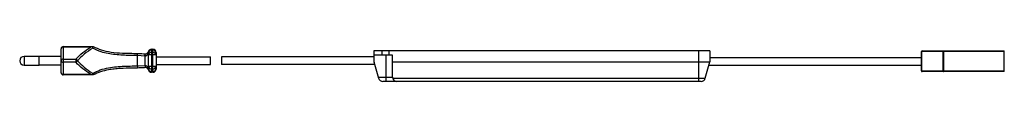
# Model space of a CAD drawing. Header units: millimetres. Extents: x -239 to 212, y -7 to 9.
import ezdxf

# ---------------------------------------------------------------- set-up
doc = ezdxf.new("R2010")
doc.units = ezdxf.units.MM

msp = doc.modelspace()

# ---------------------------------------------------------------- linework, layer by layer
at = {"color": 7, "linetype": 'Continuous', "lineweight": 25}
for p, q in [((-220.45, -3), (-220.45, 8)), ((-219.45, 9), (-219.45, -4)), ((-219.45, 9), (-205.85, 9)), ((-206.94, 8.73), (-219.45, 8.73)), ((-205.88, 9), (-205.85, 9)), ((-185.45, 4.84), (-185.42, 5.84)), ((-185.45, 0.16), (-185.45, 4.84)), ((-182.03, 4.65), (-185.45, 4.84)), ((-182.03, 4.65), (-181.95, 5.65)), ((-181.95, 4.64), (-181.9, 5.64)), ((-181.95, 0.36), (-181.95, 4.64)), ((-180.45, 6.3), (-180.47, 6.3)), ((-180.45, -1.3), (-180.45, 6.3)), ((-176.95, 5.18), (-180.45, 5.18)), ((-178.95, 7.8), (-178.95, -2.8)), ((-178.95, 7.8), (-178.45, 7.8)), ((-178.45, 7.36), (-178.95, 7.36)), ((-178.95, 6.24), (-178.45, 6.24)), ((-178.45, -2.8), (-178.45, 7.8)), ((-176.95, 6.3), (-176.95, -1.3)), ((-77, 7), (-77, 2)), ((77, 7), (-77, 7)), ((-68.5, 5), (-77, 5)), ((-73.4, 7), (-73.4, 5)), ((-71.5, 5), (-71.5, -7)), ((-70.2, 7), (-70.2, 5)), ((-68.5, -5), (-68.5, 5)), ((72, -7), (72, 7)), ((77, 7), (77, 2)), ((212, 6.7), (174, 6.7)), ((174, -2.2), (174, 6.7)), ((174.09, 6.7), (174.09, -2.2)), ((174.3, 7), (212, 7)), ((183.91, -2.2), (183.91, 6.7)), ((184.12, 7), (184.12, -2.5)), ((212, -2.5), (212, 7)), ((-230.45, 4.5), (-237.45, 4.5)), ((-237.45, 4.5), (-237.45, 0.5)), ((-237.45, 0.5), (-230.45, 0.5)), ((-230.45, 0.5), (-230.45, 4.5)), ((-220.45, 4.4), (-230.45, 4.4)), ((-230.45, 0.6), (-220.45, 0.6)), ((-219.45, 3.23), (-213.69, 3.23)), ((-213.69, 1.77), (-219.45, 1.77)), ((-213.69, 3.23), (-213.69, 1.77)), ((-185.45, 0.16), (-182.03, 0.35)), ((-185.45, 0.16), (-185.42, -0.84)), ((-182.03, 0.35), (-181.95, -0.65)), ((-181.95, 0.36), (-181.9, -0.64)), ((-176.95, 4.3), (-151.95, 4.3)), ((-176.95, 0.7), (-151.95, 0.7)), ((-151.95, 0.7), (-151.95, 4.3)), ((-77, 4.3), (-146.95, 4.3)), ((-146.95, 4.3), (-146.95, 0.7)), ((-76.95, 0.7), (-146.95, 0.7)), ((-77, 2), (-74.91, -5.54)), ((-76.95, 1.82), (-76.95, 0.7)), ((-68.5, 2), (77, 2)), ((74.91, -5.54), (77, 2)), ((76.58, 0.5), (174, 0.5)), ((77, 4), (174, 4)), ((-219.45, -3.73), (-206.94, -3.73)), ((-205.85, -4), (-219.45, -4)), ((-205.85, -4), (-205.88, -4)), ((-180.47, -1.3), (-180.45, -1.3)), ((-176.95, -0.18), (-180.45, -0.18)), ((-178.45, -1.24), (-178.95, -1.24)), ((-178.95, -2.36), (-178.45, -2.36)), ((-178.45, -2.8), (-178.95, -2.8)), ((174, -2.2), (212, -2.2)), ((212, -2.5), (174.3, -2.5)), ((-75.06, -5), (-68.5, -5)), ((72.98, -7), (-72.98, -7)), ((-68.43, -5.54), (74.91, -5.54))]:
    msp.add_line(p, q, dxfattribs=at)
for centre, radius, start, end in [((-219.45, 8), 1, 90, 180), ((-219.57, 7.84), 0.898, 82.5959, 169.8715), ((-207.8, 7.5), 2.02, 22.6695, 42.7653), ((-206.95, 8.74), 1.11, 335.5966, 13.7127), ((-181.83, 7.14), 2.5, 265.3326, 267.2413), ((-181.83, 7.14), 1.5, 265.3326, 267.2413), ((-179.61, 6.35), 0.855, 160.3947, 183.3228), ((-178.95, 6.3), 1.5, 90, 180), ((-179.14, 6.03), 1.34, 81.9505, 168.5782), ((-179.14, 4.91), 1.34, 81.9505, 168.5782), ((-178.45, 6.3), 1.5, 0, 90), ((-178.26, 6.03), 1.34, 11.4218, 98.0495), ((-178.26, 4.91), 1.34, 11.4218, 98.0495), ((174.3, 6.7), 0.3, 90, 180), ((174.35, 6.74), 0.268, 101.4218, 188.0495), ((184.18, 6.74), 0.268, 101.4218, 188.0495), ((-237.45, 2.5), 2, 90, 270), ((-219.57, 2.34), 0.898, 82.5959, 169.8715), ((-219.57, 2.66), 0.898, 190.1285, 277.4041), ((-214.32, 1.83), 1.53, 25.734, 65.8514), ((-214.32, 3.17), 1.53, 294.1486, 334.266), ((-181.83, -2.14), 2.5, 92.7587, 94.6674), ((-219.57, -2.84), 0.898, 190.1285, 277.4041), ((-219.45, -3), 1, 180, 270), ((-207.8, -2.5), 2.02, 317.2347, 337.3305), ((-206.95, -3.74), 1.11, 346.2873, 24.4034), ((-181.83, -2.14), 1.5, 92.7587, 94.6674), ((-179.61, -1.35), 0.855, 176.6772, 199.6053), ((-179.14, 0.09), 1.34, 191.4218, 278.0495), ((-179.14, -1.03), 1.34, 191.4218, 278.0495), ((-178.95, -1.3), 1.5, 180, 270), ((-178.26, 0.09), 1.34, 261.9505, 348.5782), ((-178.26, -1.03), 1.34, 261.9505, 348.5782), ((-178.45, -1.3), 1.5, 270, 0), ((174.3, -2.2), 0.3, 180, 270), ((174.35, -2.24), 0.268, 171.9505, 258.5782), ((184.18, -2.24), 0.268, 171.9505, 258.5782), ((-72.98, -5), 2, 195.5241, 270), ((-66.5, -5), 2, 180, 270), ((72.98, -5), 2, 270, 344.4759)]:
    msp.add_arc(centre, radius, start, end, dxfattribs=at)
for points, knots in [([(-213.69, 3.23), (-212.68, 4.26), (-210.7, 6.25), (-208.17, 7.92), (-206.94, 8.73)], [0, 0, 0, 0, 0.514366, 1, 1, 1, 1]), ([(-205.94, 8.28), (-207.29, 7.38), (-209.44, 5.94), (-211.61, 3.91), (-212.58, 2.88), (-212.94, 2.5)], [0, 0, 0, 0, 0.513112, 0.818356, 1, 1, 1, 1]), ([(-206.32, 8.87), (-206.53, 8.83), (-206.73, 8.79), (-206.94, 8.73), (-206.94, 8.73)], [0, 0, 0, 0, 0.988337, 1, 1, 1, 1]), ([(-206.32, 8.87), (-206.29, 8.88), (-206.18, 8.9), (-206.02, 8.97), (-205.93, 8.99), (-205.88, 9)], [0, 0, 0, 0, 0.16373, 0.530647, 1, 1, 1, 1]), ([(-185.45, 4.84), (-185.45, 4.84), (-187.74, 4.92), (-191.17, 4.93), (-195.67, 5.24), (-198.95, 5.71), (-202.5, 6.58), (-204.68, 7.66), (-205.94, 8.28)], [0, 0, 0, 0, 0.000003, 0.313794, 0.470299, 0.627183, 0.78318, 1, 1, 1, 1]), ([(-205.85, 9), (-205.83, 9), (-205.76, 9), (-205.7, 9), (-205.7, 9), (-205.7, 9)], [0, 0, 0, 0, 0.258062, 0.855829, 1, 1, 1, 1]), ([(-205.7, 9), (-204.54, 8.47), (-202.03, 7.31), (-197.48, 6.37), (-192.97, 6.02), (-188.91, 5.93), (-186.58, 5.87), (-185.42, 5.84)], [0, 0, 0, 0, 0.200078, 0.433495, 0.676348, 0.837779, 1, 1, 1, 1]), ([(-185.42, 5.84), (-184.75, 5.81), (-183.59, 5.77), (-182.44, 5.68), (-181.95, 5.65)], [0, 0, 0, 0, 0.576457, 1, 1, 1, 1]), ([(-180.47, 6.3), (-180.49, 6.21), (-180.55, 5.92), (-180.77, 5.39), (-181.14, 4.93), (-181.51, 4.7), (-181.78, 4.64), (-181.91, 4.64), (-181.95, 4.64)], [0, 0, 0, 0, 0.1439345, 0.4726863, 0.7042249, 0.8566083, 0.9553693, 1, 1, 1, 1]), ([(-181.9, 5.64), (-181.81, 5.64), (-181.67, 5.64), (-181.41, 5.69), (-181.09, 5.81), (-180.71, 6.09), (-180.5, 6.43), (-180.44, 6.58), (-180.42, 6.64)], [0, 0, 0, 0, 0.095301, 0.133502, 0.277908, 0.500652, 0.831916, 1, 1, 1, 1]), ([(-180.39, 6.72), (-180.39, 6.72), (-180.43, 6.58), (-180.45, 6.44), (-180.47, 6.3)], [0, 0, 0, 0, 0.0172398, 1, 1, 1, 1]), ([(-180.42, 6.64), (-180.41, 6.66), (-180.4, 6.69), (-180.39, 6.72), (-180.39, 6.72)], [0, 0, 0, 0, 0.972708, 1, 1, 1, 1]), ([(-206.94, -3.73), (-208.17, -2.92), (-210.7, -1.25), (-212.68, 0.74), (-213.69, 1.77)], [0, 0, 0, 0, 0.485634, 1, 1, 1, 1]), ([(-212.94, 2.5), (-211.95, 1.48), (-209.95, -0.55), (-207.41, -2.39), (-206.01, -3.24), (-205.94, -3.28)], [0, 0, 0, 0, 0.4867367, 0.9763002, 1, 1, 1, 1]), ([(-205.94, -3.28), (-204.82, -2.73), (-202.57, -1.63), (-198.87, -0.66), (-195.14, -0.18), (-191.49, 0.02), (-188.34, 0.09), (-186.32, 0.13), (-185.54, 0.16), (-185.45, 0.16), (-185.45, 0.16)], [0, 0, 0, 0, 0.19304, 0.3859399, 0.5542369, 0.7233347, 0.892234, 0.9882754, 0.9999973, 1, 1, 1, 1]), ([(-181.95, 0.36), (-181.86, 0.36), (-181.72, 0.35), (-181.46, 0.27), (-181.14, 0.07), (-180.77, -0.39), (-180.55, -0.92), (-180.49, -1.21), (-180.47, -1.3)], [0, 0, 0, 0, 0.101267, 0.143323, 0.295719, 0.527276, 0.856054, 1, 1, 1, 1]), ([(-206.94, -3.73), (-206.94, -3.73), (-206.73, -3.79), (-206.53, -3.83), (-206.32, -3.87)], [0, 0, 0, 0, 0.011663, 1, 1, 1, 1]), ([(-205.88, -4), (-205.93, -3.99), (-206.02, -3.97), (-206.18, -3.9), (-206.29, -3.88), (-206.32, -3.87)], [0, 0, 0, 0, 0.469353, 0.83627, 1, 1, 1, 1]), ([(-205.7, -4), (-205.7, -4), (-205.7, -4), (-205.76, -4), (-205.83, -4), (-205.85, -4)], [0, 0, 0, 0, 0.144171, 0.741938, 1, 1, 1, 1]), ([(-185.42, -0.84), (-186.22, -0.86), (-188.86, -0.93), (-192.45, -0.99), (-196.1, -1.27), (-199.16, -1.7), (-202.47, -2.5), (-204.61, -3.49), (-205.7, -4)], [0, 0, 0, 0, 0.111546, 0.367517, 0.498344, 0.629094, 0.811728, 1, 1, 1, 1]), ([(-181.95, -0.65), (-182.62, -0.69), (-183.77, -0.78), (-184.93, -0.82), (-185.42, -0.84)], [0, 0, 0, 0, 0.576511, 1, 1, 1, 1]), ([(-180.42, -1.64), (-180.44, -1.58), (-180.5, -1.43), (-180.71, -1.09), (-181.09, -0.81), (-181.46, -0.68), (-181.73, -0.64), (-181.86, -0.64), (-181.9, -0.64)], [0, 0, 0, 0, 0.168069, 0.499305, 0.72203, 0.866424, 0.959326, 1, 1, 1, 1]), ([(-180.47, -1.3), (-180.45, -1.44), (-180.43, -1.58), (-180.39, -1.72), (-180.39, -1.72)], [0, 0, 0, 0, 0.98276, 1, 1, 1, 1]), ([(-180.39, -1.72), (-180.39, -1.72), (-180.4, -1.69), (-180.41, -1.66), (-180.42, -1.64)], [0, 0, 0, 0, 0.027292, 1, 1, 1, 1])]:
    msp.add_open_spline(points, degree=3, knots=knots, dxfattribs=at)

doc.saveas('drawing.dxf')
